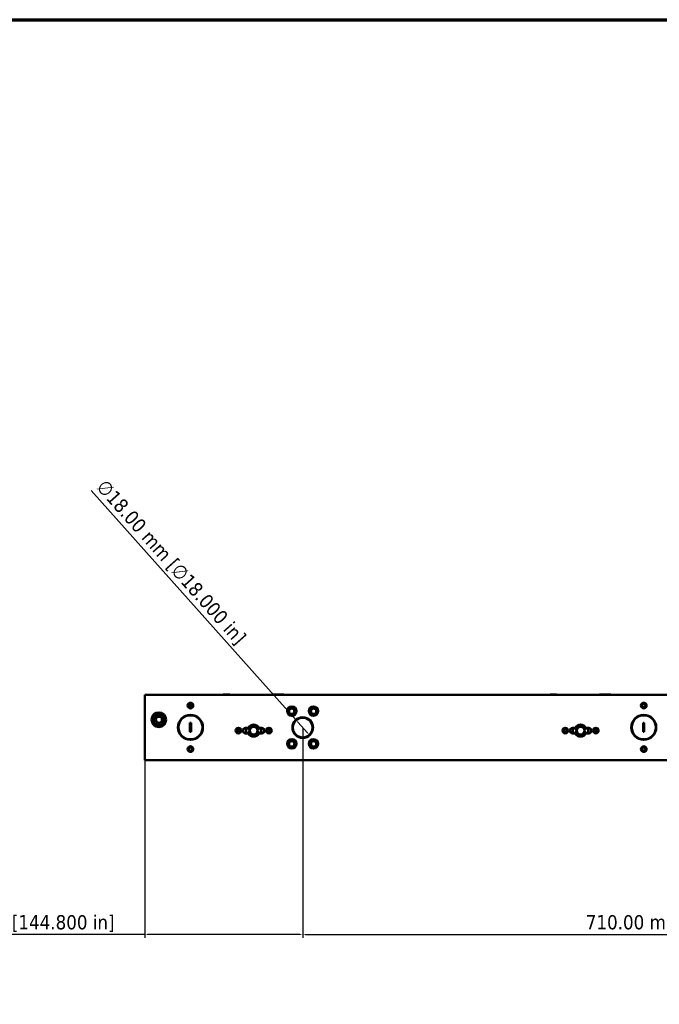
# Paper-space layout 'Sheet_1' of a CAD drawing. Header units: millimetres. Extents: x 1 to 117, y 1 to 117.
# Tile 57 of 73: x 35 to 58, y 82 to 117. Entities that reach past the tile are written whole.
import ezdxf

# ---------------------------------------------------------------- set-up
doc = ezdxf.new("R2010")
doc.units = ezdxf.units.MM
for name, color, linetype, lineweight in [('Border (ISO)', 7, 'Continuous', 70), ('Dimension (ISO)', 7, 'Continuous', 25), ('Visible (ISO)', 7, 'Continuous', 50)]:
    doc.layers.add(name, color=color, linetype=linetype, lineweight=lineweight)
doc.styles.add('Note Text (ANSI)', font='tahoma.ttf')
doc.dimstyles.new('Default (ISO)', dxfattribs={"dimtxt": 0.511811, "dimasz": 0.098425, "dimexe": 0.125, "dimexo": 0, "dimgap": 0.03, "dimtad": 1, "dimlfac": 25.4, "dimrnd": 1e-08, "dimzin": 0, "dimdsep": 46, "dimtxsty": 'Note Text (ANSI)', "dimcen": 0.09, "dimdle": 0.393701, "dimclrd": 256, "dimclre": 256, "dimclrt": 256, "dimazin": 0, "dimtfac": 0.269631, "dimtmove": 0, "dimatfit": 3, "dimfxl": 1, "dimtolj": 1, "dimtzin": 0, "dimlwd": -1, "dimlwe": -1, "dimarcsym": 0})

# ---------------------------------------------------------------- blocks, each defined once
blk = doc.blocks.new('Borders Chauvet')
at = {"layer": 'Border (ISO)'}
blk.add_line((0.787, 117.323), (117.323, 117.323), dxfattribs=at)
blk = doc.blocks.new('*D6')
at = {"layer": 'Defpoints', "color": 0, "transparency": 16777216}
for p in [(44.947, 92.001), (45.419, 91.472)]:
    blk.add_point(p, dxfattribs=at)
at = {"layer": 'Dimension (ISO)', "transparency": 16777216}
for p, q in [((44.947, 92.001), (37.54, 100.309)), ((45.353, 91.546), (45.013, 91.928))]:
    blk.add_line(p, q, dxfattribs=at)
for points in [[(45.025, 91.939), (45, 91.917), (44.947, 92.001)], [(45.366, 91.557), (45.341, 91.535), (45.419, 91.472)]]:
    blk.add_solid(points, dxfattribs=at)
at = {"layer": 'Dimension (ISO)', "transparency": 16777216, "insert": (38.082, 100.752), "char_height": 0.51181, "attachment_point": 1, "rotation": 311.7217, "style": 'Note Text (ANSI)'}
blk.add_mtext('\\A1;∅18.00 mm [∅18.000 in]', dxfattribs=at)
blk = doc.blocks.new('*D7')
at = {"layer": 'Defpoints', "color": 0, "transparency": 16777216}
for p in [(45.183, 91.737), (39.482, 90.752), (45.183, 84.256)]:
    blk.add_point(p, dxfattribs=at)
at = {"layer": 'Dimension (ISO)', "transparency": 16777216}
for p, q in [((45.183, 91.737), (45.183, 84.131)), ((39.482, 90.752), (39.482, 84.131)), ((39.482, 84.256), (30.973, 84.256)), ((45.085, 84.256), (39.581, 84.256))]:
    blk.add_line(p, q, dxfattribs=at)
for points in [[(39.581, 84.273), (39.581, 84.24), (39.482, 84.256)], [(45.085, 84.273), (45.085, 84.24), (45.183, 84.256)]]:
    blk.add_solid(points, dxfattribs=at)
at = {"layer": 'Dimension (ISO)', "transparency": 16777216, "insert": (31.003, 84.956), "char_height": 0.51181, "attachment_point": 1, "style": 'Note Text (ANSI)'}
blk.add_mtext('\\A1;144.80 mm [144.800 in]', dxfattribs=at)
blk = doc.blocks.new('*D8')
at = {"layer": 'Defpoints', "color": 0, "transparency": 16777216}
for p in [(45.183, 91.737), (73.136, 91.737), (73.136, 84.256)]:
    blk.add_point(p, dxfattribs=at)
at = {"layer": 'Dimension (ISO)', "transparency": 16777216}
for p, q in [((45.183, 91.737), (45.183, 84.131)), ((73.136, 91.737), (73.136, 84.131)), ((45.281, 84.256), (73.037, 84.256))]:
    blk.add_line(p, q, dxfattribs=at)
for points in [[(45.281, 84.273), (45.281, 84.24), (45.183, 84.256)], [(73.037, 84.273), (73.037, 84.24), (73.136, 84.256)]]:
    blk.add_solid(points, dxfattribs=at)
at = {"layer": 'Dimension (ISO)', "transparency": 16777216, "insert": (55.411, 84.956), "char_height": 0.51181, "attachment_point": 1, "style": 'Note Text (ANSI)'}
blk.add_mtext('\\A1;710.00 mm [710.000 in]', dxfattribs=at)

psp = doc.layouts.new('Sheet_1')

# ---------------------------------------------------------------- linework, layer by layer
at = {"layer": 'Visible (ISO)'}
for p, q in [((39.48222, 92.9178), (78.83656, 92.9178)), ((39.48222, 92.72095), (39.48222, 92.9178)), ((42.54522, 92.92922), (42.309, 92.92922)), ((42.309, 92.92922), (42.309, 92.9178)), ((42.54522, 92.92922), (42.54522, 92.9178)), ((44.12986, 92.92922), (44.09049, 92.92922)), ((44.09049, 92.92922), (44.09049, 92.9178)), ((44.12986, 92.92922), (44.12986, 92.9178)), ((44.28734, 92.92922), (44.12986, 92.92922)), ((44.50388, 92.92922), (44.28734, 92.92922)), ((44.28734, 92.92922), (44.28734, 92.9178)), ((44.50388, 92.92922), (44.50388, 92.9178)), ((54.35624, 92.92922), (54.12002, 92.92922)), ((54.12002, 92.92922), (54.12002, 92.9178)), ((54.35624, 92.92922), (54.35624, 92.9178)), ((55.94089, 92.92922), (55.90152, 92.92922)), ((55.90152, 92.92922), (55.90152, 92.9178)), ((55.94089, 92.92922), (55.94089, 92.9178)), ((56.09837, 92.92922), (55.94089, 92.92922)), ((56.3149, 92.92922), (56.09837, 92.92922)), ((56.09837, 92.92922), (56.09837, 92.9178)), ((56.3149, 92.92922), (56.3149, 92.9178)), ((39.48222, 92.72095), (39.48222, 90.75244)), ((41.15261, 92.5241), (41.06937, 92.5241)), ((41.15261, 92.5241), (41.18642, 92.5241)), ((41.10821, 91.58709), (41.10821, 91.90205)), ((41.10821, 91.90205), (41.14758, 91.90205)), ((41.14758, 91.90205), (41.14758, 91.58709)), ((57.48616, 91.58709), (57.48616, 91.90205)), ((57.48616, 91.90205), (57.52553, 91.90205)), ((57.52553, 91.90205), (57.52553, 91.58709)), ((41.14758, 91.58709), (41.10821, 91.58709)), ((43.21849, 91.72489), (43.11608, 91.72489)), ((43.11608, 91.52803), (43.21849, 91.52803)), ((43.13577, 91.54772), (43.13577, 91.7052)), ((43.13577, 91.7052), (43.27498, 91.7052)), ((43.13577, 91.54772), (43.27498, 91.54772)), ((43.26405, 91.72489), (43.21849, 91.72489)), ((43.21849, 91.52803), (43.26405, 91.52803)), ((43.54774, 91.7052), (43.68695, 91.7052)), ((43.54774, 91.54772), (43.68695, 91.54772)), ((43.60423, 91.72489), (43.55867, 91.72489)), ((43.55867, 91.52803), (43.60423, 91.52803)), ((43.70663, 91.72489), (43.60423, 91.72489)), ((43.60423, 91.52803), (43.70663, 91.52803)), ((43.68695, 91.7052), (43.68695, 91.54772)), ((55.02951, 91.72489), (54.92711, 91.72489)), ((54.92711, 91.52803), (55.02951, 91.52803)), ((54.94679, 91.54772), (54.94679, 91.7052)), ((54.94679, 91.7052), (55.086, 91.7052)), ((54.94679, 91.54772), (55.086, 91.54772)), ((55.07507, 91.72489), (55.02951, 91.72489)), ((55.02951, 91.52803), (55.07507, 91.52803)), ((55.35876, 91.7052), (55.49797, 91.7052)), ((55.35876, 91.54772), (55.49797, 91.54772)), ((55.41526, 91.72489), (55.36969, 91.72489)), ((55.36969, 91.52803), (55.41526, 91.52803)), ((55.51766, 91.72489), (55.41526, 91.72489)), ((55.41526, 91.52803), (55.51766, 91.52803)), ((55.49797, 91.7052), (55.49797, 91.54772)), ((57.52553, 91.58709), (57.48616, 91.58709)), ((39.48222, 90.55559), (39.48222, 90.75244)), ((78.83656, 90.55559), (39.48222, 90.55559))]:
    psp.add_line(p, q, dxfattribs=at)
for centre, radius in [((41.12789, 92.53197), 0.10236), ((41.12789, 92.53197), 0.06299), ((41.12789, 92.53197), 0.05906), ((57.50585, 92.53197), 0.10236), ((57.50585, 92.53197), 0.06299), ((57.50585, 92.53197), 0.05906), ((39.98616, 92.02016), 0.26575), ((39.98616, 92.02016), 0.22638), ((39.98616, 92.02016), 0.19685), ((41.12789, 91.74457), 0.45276), ((41.12789, 91.74457), 0.43307), ((44.78931, 92.32725), 0.16732), ((44.78931, 92.32725), 0.10827), ((44.78931, 92.32725), 0.09843), ((45.57671, 92.32725), 0.16732), ((45.57671, 92.32725), 0.10827), ((45.57671, 92.32725), 0.09843), ((57.50585, 91.74457), 0.45276), ((57.50585, 91.74457), 0.43307), ((39.98616, 92.02016), 0.11811), ((39.98616, 92.02016), 0.11024), ((45.18301, 91.7367), 0.37402), ((45.18301, 91.7367), 0.35433), ((42.86018, 91.62646), 0.10236), ((42.86018, 91.62646), 0.06299), ((42.86018, 91.62646), 0.05906), ((42.86018, 91.62646), 0.04921), ((43.41136, 91.62646), 0.15748), ((43.41136, 91.62646), 0.1378), ((43.96254, 91.62646), 0.10236), ((43.96254, 91.62646), 0.06299), ((43.96254, 91.62646), 0.05906), ((43.96254, 91.62646), 0.04921), ((54.6712, 91.62646), 0.10236), ((54.6712, 91.62646), 0.06299), ((54.6712, 91.62646), 0.05906), ((54.6712, 91.62646), 0.04921), ((55.22238, 91.62646), 0.15748), ((55.22238, 91.62646), 0.1378), ((55.77356, 91.62646), 0.10236), ((55.77356, 91.62646), 0.06299), ((55.77356, 91.62646), 0.05906), ((55.77356, 91.62646), 0.04921), ((44.78931, 91.14615), 0.16732), ((44.78931, 91.14615), 0.10827), ((44.78931, 91.14615), 0.09843), ((45.57671, 91.14615), 0.16732), ((45.57671, 91.14615), 0.10827), ((45.57671, 91.14615), 0.09843), ((41.12789, 90.95717), 0.10236), ((41.12789, 90.95717), 0.06299), ((41.12789, 90.95717), 0.05906), ((57.50585, 90.95717), 0.10236), ((57.50585, 90.95717), 0.06299), ((57.50585, 90.95717), 0.05906)]:
    psp.add_circle(centre, radius, dxfattribs=at)
for centre, radius, start, end in [((40.69482, 92.99374), 0.62205, 307.864367, 310.975724), ((43.41136, 91.62646), 0.21654, 27.035692, 152.964308), ((55.22238, 91.62646), 0.21654, 27.035692, 152.964308), ((43.11608, 91.62646), 0.09843, 90, 270), ((43.13577, 91.62646), 0.09843, 90, 270), ((43.41136, 91.62646), 0.21654, 207.035692, 332.964308), ((43.41136, 91.62646), 0.17717, 146.251011, 153.6122), ((43.41136, 91.62646), 0.17717, 206.3878, 213.748989), ((43.41136, 91.62646), 0.17717, 33.748989, 146.251011), ((43.41136, 91.62646), 0.17717, 213.748989, 326.251011), ((43.41136, 91.62646), 0.17717, 26.3878, 33.748989), ((43.41136, 91.62646), 0.17717, 326.251011, 333.6122), ((43.68695, 91.62646), 0.09843, 270, 90), ((43.70663, 91.62646), 0.09843, 270, 90), ((54.92711, 91.62646), 0.09843, 90, 270), ((54.94679, 91.62646), 0.09843, 90, 270), ((55.22238, 91.62646), 0.21654, 207.035692, 332.964308), ((55.22238, 91.62646), 0.17717, 146.251011, 153.6122), ((55.22238, 91.62646), 0.17717, 206.3878, 213.748989), ((55.22238, 91.62646), 0.17717, 33.748989, 146.251011), ((55.22238, 91.62646), 0.17717, 213.748989, 326.251011), ((55.22238, 91.62646), 0.17717, 26.3878, 33.748989), ((55.22238, 91.62646), 0.17717, 326.251011, 333.6122), ((55.49797, 91.62646), 0.09843, 270, 90), ((55.51766, 91.62646), 0.09843, 270, 90)]:
    psp.add_arc(centre, radius, start, end, dxfattribs=at)
for points, knots in [([(43.5478, 91.7052), (43.53902, 91.72074), (43.52774, 91.73508), (43.50091, 91.76024), (43.48477, 91.7711), (43.45036, 91.7869), (43.43171, 91.79207), (43.3942, 91.79618), (43.37488, 91.79521), (43.34633, 91.78908), (43.33634, 91.786), (43.3267, 91.78207)], [1.602010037, 1.602010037, 1.602010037, 1.602010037, 1.738665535, 1.738665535, 1.883966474, 1.883966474, 2.028539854, 2.028539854, 2.173162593, 2.173162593, 2.252434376, 2.252434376, 2.252434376, 2.252434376]), ([(43.47824, 91.46241), (43.49291, 91.47038), (43.50656, 91.48055), (43.53175, 91.50556), (43.54309, 91.52117), (43.55323, 91.54116), (43.55476, 91.54442), (43.55618, 91.54772)], [0.886996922, 0.886996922, 0.886996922, 0.886996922, 1.014557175, 1.014557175, 1.15888017, 1.15888017, 1.186374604, 1.186374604, 1.186374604, 1.186374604]), ([(55.35882, 91.7052), (55.35004, 91.72074), (55.33876, 91.73508), (55.31194, 91.76024), (55.29579, 91.7711), (55.26138, 91.7869), (55.24273, 91.79207), (55.20522, 91.79618), (55.18591, 91.79521), (55.15735, 91.78908), (55.14736, 91.786), (55.13772, 91.78207)], [1.602010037, 1.602010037, 1.602010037, 1.602010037, 1.738665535, 1.738665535, 1.883966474, 1.883966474, 2.028539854, 2.028539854, 2.173162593, 2.173162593, 2.252434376, 2.252434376, 2.252434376, 2.252434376]), ([(55.28926, 91.46241), (55.30393, 91.47038), (55.31758, 91.48055), (55.34277, 91.50556), (55.35412, 91.52117), (55.36426, 91.54116), (55.36578, 91.54442), (55.36721, 91.54772)], [0.886996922, 0.886996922, 0.886996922, 0.886996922, 1.014557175, 1.014557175, 1.15888017, 1.15888017, 1.186374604, 1.186374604, 1.186374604, 1.186374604])]:
    psp.add_open_spline(points, degree=3, knots=knots, dxfattribs=at)

# ---------------------------------------------------------------- block references
psp.add_blockref('Borders Chauvet', (0, 0))

# ---------------------------------------------------------------- dimensions: what is measured, and where the dimension line sits
at = {"layer": 'Dimension (ISO)'}
dim = psp.add_diameter_dim_2p(p1=(45.41882, 91.47223), p2=(44.9472, 92.00116), text='<> mm [∅18.000 in]', dimstyle='Default (ISO)', override={"dimgap": 0.03, "dimdec": 2, "dimlfac": 25.4, "dimpost": '', "dimtol": 0, "dimlim": 0, "dimtp": 0, "dimtm": 0, "dimtdec": 2, "dimatfit": 2}, dxfattribs=at)
dim.commit()
dim.dimension.update_dxf_attribs({"geometry": '*D6', "text_midpoint": (40.17055, 97.35828), "dimtype": 163})
for base, p1, p2, text, override, picture, middle in [((45.18301, 84.25638), (39.48222, 90.75244), (45.18301, 91.7367), '<> mm [144.800 in]', {"dimgap": 0.03, "dimdec": 2, "dimlfac": 25.4, "dimpost": '', "dimtol": 0, "dimlim": 0, "dimtp": 0, "dimtm": 0, "dimtdec": 2, "dimtofl": 0, "dimatfit": 2}, '*D7', (34.72949, 84.25638)), ((73.13577, 84.25638), (45.18301, 91.7367), (73.13577, 91.7367), '<> mm [710.000 in]', {"dimgap": 0.03, "dimdec": 2, "dimlfac": 25.4, "dimpost": '', "dimtol": 0, "dimlim": 0, "dimtp": 0, "dimtm": 0, "dimtdec": 2, "dimtofl": 0, "dimatfit": 1}, '*D8', (59.15939, 84.25638))]:
    dim = psp.add_linear_dim(base=base, p1=p1, p2=p2, angle=180, text=text, dimstyle='Default (ISO)', override=override, dxfattribs=at)
    dim.commit()
    dim.dimension.update_dxf_attribs({"geometry": picture, "text_midpoint": middle, "dimtype": 160})

doc.saveas('drawing.dxf')
